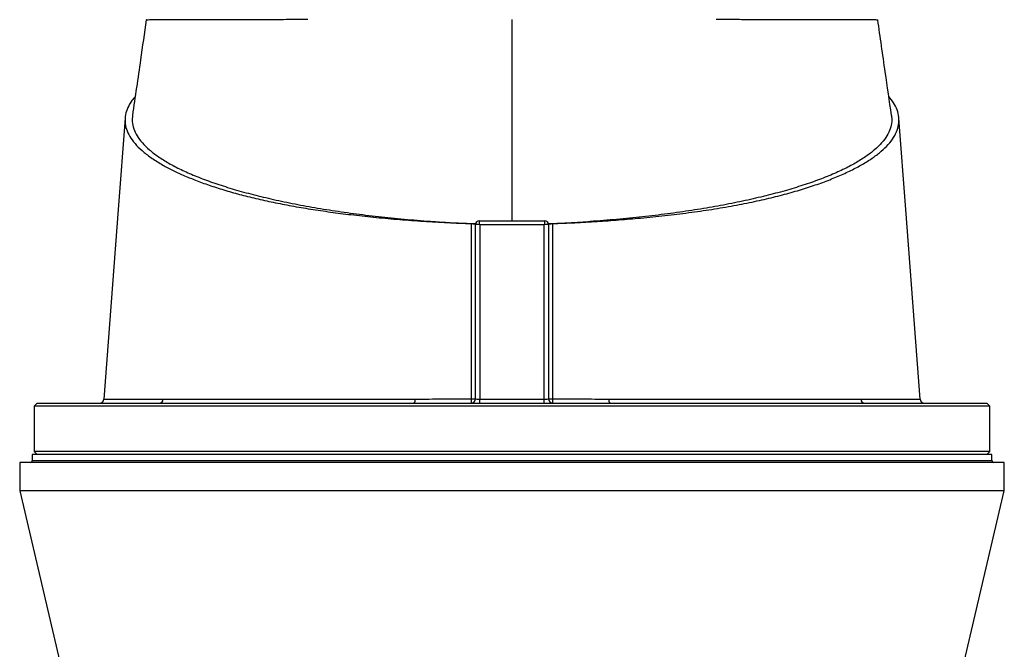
# Model space of a CAD drawing. Header units: millimetres. Extents: x 1309 to 2709, y 450 to 3578.
# Tile 6 of 8: x 1672 to 2347, y 2704 to 3135. Entities that reach past the tile are written whole.
import ezdxf

# ---------------------------------------------------------------- set-up
doc = ezdxf.new("R2010")
doc.units = ezdxf.units.MM

msp = doc.modelspace()

# ---------------------------------------------------------------- linework, layer by layer
at = {"color": 7, "linetype": 'Continuous', "lineweight": 25}
for p, q in [((2009.11, 2997.66), (2009.11, 3135.57)), ((1986.61, 2997.66), (2031.61, 2997.66)), ((1986.61, 2997.66), (1986.61, 2997.66)), ((2031.61, 2997.66), (2031.61, 2997.66)), ((1984.11, 2995.68), (1984.16, 2995.68)), ((1984.11, 2875.66), (1984.11, 2995.16)), ((1987.11, 2994.82), (1987.11, 2875.5)), ((2031.11, 2994.82), (1987.11, 2994.82)), ((2031.11, 2875.5), (2031.11, 2994.82)), ((2034.11, 2995.68), (2034.05, 2995.68)), ((2034.11, 2995.16), (2034.11, 2875.66)), ((1987.11, 2872.66), (1987.11, 2875.5)), ((1987.11, 2875.5), (2031.11, 2875.5)), ((2031.11, 2872.66), (2031.11, 2875.5)), ((1683.61, 2872.66), (1681.61, 2870.66)), ((1681.61, 2870.66), (1681.61, 2839.66)), ((2336.61, 2870.66), (1681.61, 2870.66)), ((1683.61, 2872.66), (2334.61, 2872.66)), ((2288.8, 2875.43), (2288.8, 2875.43)), ((2336.61, 2870.66), (2334.61, 2872.66)), ((2336.61, 2839.66), (2336.61, 2870.66)), ((1680.11, 2837.66), (1680.11, 2833.16)), ((2338.11, 2837.66), (1680.11, 2837.66)), ((1681.61, 2839.66), (1683.61, 2837.66)), ((2336.61, 2839.66), (1681.61, 2839.66)), ((2334.61, 2837.66), (2336.61, 2839.66)), ((2338.11, 2833.16), (2338.11, 2837.66)), ((1671.61, 2832.16), (1671.61, 2812.66)), ((2346.61, 2832.16), (1671.61, 2832.16)), ((2346.61, 2812.66), (2346.61, 2832.16)), ((1671.61, 2812.66), (1727.11, 2577.2)), ((2346.61, 2812.66), (1671.61, 2812.66)), ((2291.11, 2577.2), (2346.61, 2812.66))]:
    msp.add_line(p, q, dxfattribs=at)
at = {"color": 1, "linetype": 'Continuous', "lineweight": 25}
msp.add_line((2338.11, 2833.16), (1680.11, 2833.16), dxfattribs=at)
at = {"color": 7, "linetype": 'Continuous', "lineweight": 25, "flags": 128}
for points in [[(1743.85, 3068.03), (1739.12, 3005.3), (1729.32, 2875.44)], [(2288.9, 2875.44), (2279.1, 3005.3), (2274.36, 3068.02)]]:
    msp.add_lwpolyline(points, dxfattribs=at)
at = {"color": 7, "linetype": 'Continuous', "lineweight": 25}
for centre, radius, start, end in [((1986.61, 2995.16), 2.5, 90.03906, 179.88236), ((1986.61, 2995.16), 2.5, 90, 180), ((2031.6, 2995.16), 2.5, 0.11764, 89.96094), ((2031.61, 2995.16), 2.5, 0, 90), ((1938.47, 2874.88), 4.24, 328.39531, 9.22704), ((1981.11, 2875.66), 3, 270, 0), ((1972.02, 2874.9), 9.36, 346.14784, 4.50399), ((1982, 2958.33), 82.7, 269.54772, 271.45774), ((2037.11, 2875.66), 3, 180, 270), ((2036.21, 2958.33), 82.7, 268.54226, 270.45228), ((2046.19, 2874.9), 9.36, 175.49601, 193.85216), ((2079.74, 2874.88), 4.24, 170.77296, 211.60469), ((1726.33, 2875.66), 3, 270.09908, 356.0729), ((1767.22, 2875.42), 2.77, 274.41575, 0.37399), ((2250.99, 2875.42), 2.77, 179.62601, 265.58425), ((2291.89, 2875.66), 3, 183.87817, 269.98187), ((1679.11, 2833.16), 1, 270, 0), ((2339.11, 2833.16), 1, 180, 270)]:
    msp.add_arc(centre, radius, start, end, dxfattribs=at)
for centre, major_axis, ratio, start_param, end_param in [((1987.11, 2994.66), (-0.5, 3), 0.008488, 4.763336, 6.281773), ((2031.11, 2994.66), (0.5, 3), 0.008488, 0.001413, 1.519849), ((1987.11, 2994.66), (3, -0.5), 0.050922, 1.579294, 3.097731), ((1987.11, 2995.16), (3, 0), 0.043613, 3.089233, 3.141593), ((2031.11, 2994.66), (3, 0.5), 0.050922, 0.043862, 1.562299), ((2031.11, 2995.16), (3, 0), 0.043613, 0, 0.05236), ((1987.11, 2875.66), (3, 0), 0.052336, 3.141593, 4.712389), ((2031.11, 2875.66), (3, 0), 0.052336, 4.712389, 6.283185)]:
    msp.add_ellipse(centre, major_axis=major_axis, ratio=ratio, start_param=start_param, end_param=end_param, dxfattribs=at)
for points, knots in [([(1758.35, 3135.34), (1757.05, 3126.21), (1753.93, 3104.36), (1750.77, 3082.52), (1748.92, 3069.81)], [0, 0, 0, 0, 0.418192, 1, 1, 1, 1]), ([(1758.44, 3135.33), (1758.42, 3135.33), (1758.31, 3135.34), (1758.99, 3135.36), (1760.5, 3135.39), (1762.89, 3135.41), (1766.04, 3135.43), (1770.02, 3135.45), (1774.85, 3135.47), (1780.54, 3135.49), (1786.96, 3135.51), (1794.06, 3135.52), (1801.79, 3135.54), (1810.29, 3135.55), (1819.55, 3135.57), (1829.56, 3135.58), (1841.04, 3135.59), (1854.11, 3135.61), (1864.11, 3135.61), (1869.13, 3135.62)], [0, 0, 0, 0, 0.016237, 0.077065, 0.137842, 0.196443, 0.255088, 0.313689, 0.373997, 0.434354, 0.494662, 0.553169, 0.611722, 0.670229, 0.730437, 0.790694, 0.850902, 0.925265, 1, 1, 1, 1]), ([(2149.08, 3135.62), (2153.02, 3135.61), (2160.88, 3135.61), (2172.05, 3135.6), (2182.8, 3135.59), (2193.06, 3135.57), (2202.76, 3135.56), (2211.72, 3135.55), (2219.9, 3135.53), (2227.32, 3135.52), (2234.09, 3135.5), (2240.17, 3135.48), (2245.5, 3135.46), (2249.98, 3135.44), (2253.61, 3135.42), (2256.43, 3135.4), (2258.43, 3135.38), (2259.65, 3135.35), (2259.76, 3135.34), (2259.81, 3135.33)], [0, 0, 0, 0, 0.058395, 0.116835, 0.175231, 0.23532, 0.295458, 0.355547, 0.413988, 0.472474, 0.530915, 0.59105, 0.651234, 0.71137, 0.769867, 0.828408, 0.886905, 0.947098, 1, 1, 1, 1]), ([(2269.29, 3069.81), (2267.85, 3079.72), (2264.68, 3101.57), (2261.57, 3123.4), (2259.86, 3135.33)], [0, 0, 0, 0, 0.453567, 1, 1, 1, 1]), ([(1750.78, 3082.63), (1750.01, 3081.76), (1747.82, 3079.29), (1745.58, 3075.15), (1743.96, 3070.24), (1743.64, 3065.31), (1744.58, 3060.37), (1746.85, 3055.43), (1750.45, 3050.51), (1755.31, 3045.66), (1761.41, 3040.91), (1768.31, 3036.54), (1775.76, 3032.55), (1783.52, 3028.92), (1792.07, 3025.39), (1801.39, 3022), (1811.44, 3018.76), (1822.13, 3015.72), (1833.46, 3012.89), (1845.38, 3010.27), (1857.93, 3007.83), (1871.03, 3005.61), (1884.61, 3003.59), (1899, 3001.76), (1914.16, 3000.11), (1930.06, 2998.64), (1946.27, 2997.42), (1962.72, 2996.44), (1974.5, 2995.94), (1980.76, 2995.74), (1981.45, 2995.72)], [0, 0, 0, 0, 0.022453, 0.063879, 0.105349, 0.146772, 0.188058, 0.230013, 0.272112, 0.314263, 0.356366, 0.398324, 0.433144, 0.468086, 0.503079, 0.538059, 0.572969, 0.607768, 0.641691, 0.675742, 0.709863, 0.743988, 0.778047, 0.811974, 0.848609, 0.885343, 0.922098, 0.95881, 0.995427, 1, 1, 1, 1]), ([(2036.76, 2995.72), (2041.9, 2995.9), (2052.2, 2996.28), (2067.44, 2997.17), (2082.48, 2998.24), (2098.06, 2999.56), (2114.1, 3001.17), (2130.39, 3003.15), (2146.15, 3005.43), (2161.22, 3007.97), (2175.34, 3010.76), (2188.43, 3013.76), (2200.55, 3016.95), (2211.84, 3020.35), (2222.26, 3023.92), (2231.84, 3027.68), (2240.55, 3031.6), (2248.39, 3035.69), (2255.28, 3039.89), (2261.16, 3044.2), (2266.16, 3048.73), (2270.12, 3053.5), (2272.9, 3058.49), (2274.36, 3063.52), (2274.53, 3068.56), (2273.33, 3073.56), (2271.05, 3078.29), (2268.57, 3081.32), (2267.42, 3082.73)], [0, 0, 0, 0, 0.033877, 0.06781, 0.101768, 0.135679, 0.174703, 0.213873, 0.253082, 0.292231, 0.331237, 0.368707, 0.406296, 0.44394, 0.481556, 0.519047, 0.557279, 0.595617, 0.63399, 0.672325, 0.710553, 0.752752, 0.795099, 0.837497, 0.879845, 0.922045, 0.963681, 1, 1, 1, 1]), ([(1749, 3069.81), (1748.85, 3068.39), (1748.54, 3065.34), (1749.64, 3060.65), (1751.93, 3055.78), (1755.52, 3050.97), (1760.35, 3046.23), (1766.41, 3041.58), (1773.66, 3037.05), (1782.09, 3032.66), (1791.64, 3028.42), (1802.28, 3024.36), (1813.95, 3020.5), (1826.6, 3016.85), (1840.18, 3013.43), (1854.62, 3010.25), (1869.86, 3007.34), (1885.82, 3004.7), (1902.43, 3002.34), (1919.63, 3000.28), (1937.31, 2998.51), (1949.43, 2997.59), (1955.49, 2997.14)], [0, 0, 0, 0, 0.043786, 0.094112, 0.14444, 0.194766, 0.245094, 0.295421, 0.345748, 0.396075, 0.446403, 0.496729, 0.547057, 0.597383, 0.647711, 0.698037, 0.748365, 0.798692, 0.849019, 0.899346, 0.949673, 1, 1, 1, 1]), ([(2269.22, 3069.81), (2269.36, 3068.39), (2269.67, 3065.34), (2268.58, 3060.65), (2266.29, 3055.78), (2262.7, 3050.97), (2257.87, 3046.23), (2251.81, 3041.58), (2244.55, 3037.05), (2236.12, 3032.66), (2226.57, 3028.42), (2215.94, 3024.36), (2204.27, 3020.5), (2191.61, 3016.85), (2178.03, 3013.43), (2163.59, 3010.25), (2148.36, 3007.34), (2132.39, 3004.7), (2115.78, 3002.34), (2098.58, 3000.28), (2080.91, 2998.51), (2068.79, 2997.59), (2062.73, 2997.14)], [0, 0, 0, 0, 0.043786, 0.094112, 0.14444, 0.194766, 0.245094, 0.295421, 0.345748, 0.396075, 0.446403, 0.496729, 0.547057, 0.597383, 0.647711, 0.698037, 0.748365, 0.798692, 0.849019, 0.899346, 0.949673, 1, 1, 1, 1]), ([(1955.49, 2997.14), (1957.05, 2997.03), (1960.43, 2996.8), (1966.51, 2996.44), (1973.86, 2996.06), (1980.11, 2995.81), (1983.52, 2995.7), (1984.11, 2995.68)], [0.01980077, 0.01980077, 0.01980077, 0.01980077, 0.02502604, 0.03025132, 0.03547659, 0.04070186, 0.04180218, 0.04180218, 0.04180218, 0.04180218]), ([(2034.11, 2995.68), (2034.45, 2995.69), (2035.13, 2995.72), (2036.71, 2995.77), (2038.84, 2995.85), (2041.52, 2995.95), (2044.2, 2996.07), (2046.87, 2996.19), (2049.53, 2996.33), (2052.18, 2996.47), (2054.83, 2996.62), (2057.47, 2996.78), (2060.1, 2996.95), (2061.85, 2997.07), (2062.73, 2997.14)], [0, 0, 0, 0, 0.0353324, 0.0706757, 0.1637007, 0.2566618, 0.3495751, 0.4424569, 0.5353236, 0.6281914, 0.7210767, 0.8139957, 0.9069647, 1, 1, 1, 1]), ([(1981.35, 2875.64), (1981.37, 2885.64), (1981.38, 2895.65), (1981.4, 2910.66), (1981.41, 2915.67), (1981.42, 2925.67), (1981.42, 2930.68), (1981.44, 2955.69), (1981.45, 2975.71), (1981.45, 2995.72)], [0, 0, 0, 0, 0.25, 0.25, 0.375, 0.375, 0.5, 0.5, 1, 1, 1, 1]), ([(1981.45, 2995.72), (1981.64, 2995.71), (1981.82, 2995.7), (1982.17, 2995.67), (1982.35, 2995.65), (1982.67, 2995.6), (1982.83, 2995.58), (1983.11, 2995.52), (1983.25, 2995.48), (1983.48, 2995.41), (1983.59, 2995.37), (1983.78, 2995.29), (1983.85, 2995.24), (1983.98, 2995.15), (1984.03, 2995.1), (1984.09, 2995.01), (1984.11, 2994.96), (1984.11, 2994.91)], [0, 0, 0, 0, 0.125, 0.125, 0.25, 0.25, 0.375, 0.375, 0.5, 0.5, 0.625, 0.625, 0.75, 0.75, 0.875, 0.875, 1, 1, 1, 1]), ([(2034.11, 2994.91), (2034.11, 2995.01), (2034.17, 2995.1), (2034.42, 2995.29), (2034.61, 2995.37), (2034.97, 2995.48), (2035.1, 2995.52), (2035.39, 2995.58), (2035.54, 2995.6), (2035.87, 2995.65), (2036.04, 2995.67), (2036.39, 2995.7), (2036.57, 2995.71), (2036.76, 2995.72)], [0, 0, 0, 0, 0.25, 0.25, 0.5, 0.5, 0.625, 0.625, 0.75, 0.75, 0.875, 0.875, 1, 1, 1, 1]), ([(2036.76, 2995.72), (2036.77, 2975.71), (2036.77, 2955.69), (2036.79, 2930.68), (2036.8, 2925.67), (2036.81, 2915.67), (2036.81, 2910.66), (2036.83, 2895.65), (2036.85, 2885.64), (2036.86, 2875.64)], [0, 0, 0, 0, 0.5, 0.5, 0.625, 0.625, 0.75, 0.75, 1, 1, 1, 1]), ([(1769.99, 2875.44), (1774.71, 2875.44), (1779.8, 2875.45), (1790.67, 2875.46), (1796.46, 2875.46), (1808.74, 2875.47), (1815.24, 2875.48), (1823.8, 2875.48), (1825.54, 2875.49), (1829.05, 2875.49), (1830.83, 2875.49), (1836.19, 2875.49), (1839.82, 2875.49), (1850.9, 2875.5), (1858.52, 2875.51), (1874.22, 2875.51), (1882.3, 2875.52), (1894.77, 2875.53), (1898.99, 2875.53), (1907.54, 2875.53), (1911.85, 2875.54), (1920.55, 2875.54), (1924.92, 2875.54), (1931.54, 2875.55), (1933.76, 2875.55), (1938.2, 2875.56), (1940.42, 2875.56), (1942.66, 2875.56)], [0, 0, 0, 0, 0.125, 0.125, 0.25, 0.25, 0.375, 0.375, 0.40625, 0.40625, 0.4375, 0.4375, 0.5, 0.5, 0.625, 0.625, 0.75, 0.75, 0.8125, 0.8125, 0.875, 0.875, 0.9375, 0.9375, 0.96875, 0.96875, 1, 1, 1, 1]), ([(1942.66, 2875.56), (1949.05, 2875.57), (1955.48, 2875.58), (1968.38, 2875.61), (1974.86, 2875.62), (1981.35, 2875.64)], [0, 0, 0, 0, 0.5, 0.5, 1, 1, 1, 1]), ([(2036.86, 2875.64), (2043.36, 2875.62), (2049.83, 2875.61), (2062.74, 2875.58), (2069.16, 2875.57), (2075.56, 2875.56)], [0, 0, 0, 0, 0.5, 0.5, 1, 1, 1, 1]), ([(2075.56, 2875.56), (2077.79, 2875.56), (2080.01, 2875.56), (2084.44, 2875.55), (2086.64, 2875.55), (2093.21, 2875.54), (2097.55, 2875.54), (2110.44, 2875.53), (2118.87, 2875.53), (2135.41, 2875.52), (2143.52, 2875.51), (2153.44, 2875.51), (2155.41, 2875.51), (2159.34, 2875.51), (2161.28, 2875.5), (2167.05, 2875.5), (2170.82, 2875.5), (2181.91, 2875.49), (2189, 2875.49), (2202.59, 2875.48), (2209.08, 2875.47), (2218.37, 2875.47), (2221.39, 2875.46), (2227.27, 2875.46), (2230.12, 2875.46), (2235.62, 2875.45), (2238.28, 2875.45), (2243.4, 2875.44), (2245.86, 2875.44), (2248.22, 2875.44)], [0, 0, 0, 0, 0.03125, 0.03125, 0.0625, 0.0625, 0.125, 0.125, 0.25, 0.25, 0.375, 0.375, 0.40625, 0.40625, 0.4375, 0.4375, 0.5, 0.5, 0.625, 0.625, 0.75, 0.75, 0.8125, 0.8125, 0.875, 0.875, 0.9375, 0.9375, 1, 1, 1, 1])]:
    msp.add_open_spline(points, degree=3, knots=knots, dxfattribs=at)
at = {"color": 1, "linetype": 'Continuous', "lineweight": 25}
for points, knots in [([(1729.43, 2875.43), (1729.4, 2875.43), (1729.32, 2875.43), (1730.11, 2875.43), (1731.74, 2875.43), (1734.3, 2875.43), (1737.76, 2875.43), (1742.13, 2875.43), (1746.71, 2875.43), (1751.16, 2875.43), (1755.2, 2875.44), (1759.58, 2875.44), (1764.45, 2875.44), (1768.07, 2875.44), (1769.99, 2875.44)], [0, 0, 0, 0, 0.043735, 0.145513, 0.24737, 0.349148, 0.45389, 0.558717, 0.66346, 0.728912, 0.794365, 0.860153, 0.925941, 1, 1, 1, 1]), ([(2248.22, 2875.44), (2249.91, 2875.44), (2253.3, 2875.44), (2257.99, 2875.44), (2262.4, 2875.44), (2267.15, 2875.43), (2272.03, 2875.43), (2276.77, 2875.43), (2280.79, 2875.43), (2284.05, 2875.43), (2286.52, 2875.43), (2288.1, 2875.43), (2288.86, 2875.43), (2288.82, 2875.43), (2288.8, 2875.43)], [0, 0, 0, 0, 0.065205, 0.130411, 0.195948, 0.261484, 0.359171, 0.456927, 0.554614, 0.654909, 0.755279, 0.855574, 0.950672, 1, 1, 1, 1])]:
    msp.add_open_spline(points, degree=3, knots=knots, dxfattribs=at)

doc.saveas('drawing.dxf')
